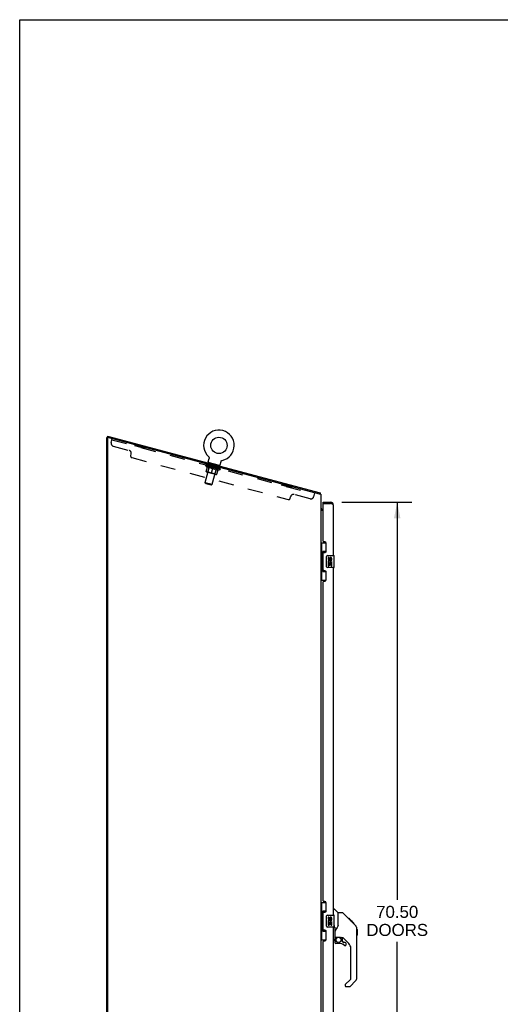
# Model space of a CAD drawing. Header units: inches. Extents: x 0 to 230, y 0 to 149.
# Tile 33 of 92: x 0 to 40, y 66 to 149. Entities that reach past the tile are written whole.
import ezdxf

# ---------------------------------------------------------------- set-up
doc = ezdxf.new("R2010")
doc.units = ezdxf.units.IN
doc.header["$LTSCALE"] = 12.635135
doc.header["$MEASUREMENT"] = 0
doc.linetypes.add('HIDDEN', pattern=[0.2, 0.1, -0.1])
doc.layers.get('0').update_dxf_attribs({"linetype": 'CONTINUOUS'})
for name, color, linetype in [('02___PRT_ALL_AXES', 7, 'CONTINUOUS'), ('DEFAULT_2', 8, 'HIDDEN'), ('DIMENSIONS', 7, 'CONTINUOUS')]:
    doc.layers.add(name, color=color, linetype=linetype)
doc.styles.get("Standard").update_dxf_attribs({"font": 'arial.ttf'})
doc.dimstyles.new('DIMSTYLE_1', dxfattribs={"dimtxt": 1.013514, "dimasz": 1.351351, "dimexe": 0.09, "dimexo": 0.07, "dimgap": 0.0375, "dimtad": 0, "dimtih": 1, "dimtoh": 1, "dimzin": 4, "dimdsep": 46, "dimtxsty": 'Standard', "dimblk": '_FILLED', "dimblk1": '_FILLED', "dimblk2": '_FILLED', "dimcen": 0.09, "dimazin": 1, "dimtfac": 1, "dimtofl": 0, "dimtmove": 0, "dimatfit": 3, "dimldrblk": '_FILLED', "dimfxl": 1, "dimtolj": 1, "dimtzin": 4, "dimarcsym": 0})

# ---------------------------------------------------------------- blocks, each defined once
blk = doc.blocks.new('_FILLED')
at = {"color": 0, "linetype": 'ByBlock'}
blk.add_solid([(0, 0), (-1, 0.2), (-1, -0.2)], dxfattribs=at)
blk = doc.blocks.new('*D17')
at = {"layer": 'DIMENSIONS', "color": 2, "linetype": 'Continuous'}
for p, q in [((27.075, 108.061), (32.95, 108.061)), ((31.733, 108.061), (31.733, 74.603)), ((31.733, 37.561), (31.733, 71.056)), ((27.075, 37.561), (32.95, 37.561))]:
    blk.add_line(p, q, dxfattribs=at)
at = {"layer": 'DIMENSIONS', "color": 2, "linetype": 'Continuous', "xscale": 1.3513513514, "yscale": 1.3513513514, "zscale": 1.3513513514}
for p, rotation in [((31.733, 108.061), 90), ((31.733, 37.561), 270)]:
    blk.add_blockref('_FILLED', p, dxfattribs=dict(at, rotation=rotation))
at = {"layer": 'DIMENSIONS', "color": 2, "linetype": 'Continuous', "insert": (31.733, 74.096), "char_height": 1.0135, "width": 5.18437, "attachment_point": 2, "line_spacing_factor": 0.9}
blk.add_mtext('70.50\\PDOORS', dxfattribs=at)

msp = doc.modelspace()

# ---------------------------------------------------------------- linework, layer by layer
at = {"color": 7, "linetype": 'Continuous'}
for p, q in [((0, 0), (0, 148.649)), ((0, 148.649), (229.73, 148.649)), ((7.385, 113.508), (7.317, 113.508)), ((7.394, 113.623), (7.367, 113.522)), ((7.394, 113.623), (25.252, 108.838)), ((15.872, 111.888), (15.876, 111.885)), ((15.872, 111.888), (15.872, 111.888)), ((15.873, 111.887), (15.875, 111.886)), ((15.876, 111.885), (15.88, 111.881)), ((15.88, 111.881), (15.883, 111.877)), ((15.883, 111.877), (15.887, 111.873)), ((15.887, 111.873), (15.89, 111.869)), ((15.89, 111.869), (15.893, 111.865)), ((15.893, 111.865), (15.896, 111.86)), ((15.896, 111.86), (15.899, 111.856)), ((15.898, 111.856), (15.901, 111.851)), ((15.901, 111.851), (15.903, 111.847)), ((15.903, 111.847), (15.906, 111.842)), ((15.906, 111.842), (15.908, 111.837)), ((15.908, 111.837), (15.91, 111.832)), ((15.91, 111.832), (15.911, 111.827)), ((15.842, 111.39), (15.834, 111.361)), ((15.838, 111.463), (15.914, 111.745)), ((16.808, 111.131), (15.842, 111.39)), ((15.911, 111.827), (15.913, 111.822)), ((15.913, 111.822), (15.914, 111.817)), ((15.914, 111.817), (15.915, 111.812)), ((15.915, 111.75), (15.914, 111.745)), ((15.915, 111.812), (15.916, 111.807)), ((15.916, 111.807), (15.917, 111.802)), ((15.917, 111.802), (15.918, 111.797)), ((15.918, 111.77), (15.917, 111.765)), ((15.918, 111.797), (15.918, 111.791)), ((15.918, 111.791), (15.918, 111.786)), ((15.918, 111.786), (15.918, 111.781)), ((15.918, 111.781), (15.918, 111.776)), ((15.918, 111.776), (15.918, 111.77)), ((16.808, 111.131), (16.8, 111.102)), ((16.848, 111.192), (16.924, 111.475)), ((16.924, 111.475), (16.925, 111.479)), ((16.924, 111.475), (16.925, 111.479)), ((16.925, 111.479), (16.927, 111.484)), ((16.925, 111.479), (16.927, 111.484)), ((16.927, 111.484), (16.929, 111.489)), ((16.929, 111.489), (16.931, 111.494)), ((16.93, 111.494), (16.933, 111.499)), ((16.933, 111.499), (16.935, 111.503)), ((16.935, 111.503), (16.937, 111.508)), ((16.937, 111.508), (16.94, 111.512)), ((16.94, 111.512), (16.943, 111.517)), ((16.943, 111.517), (16.946, 111.521)), ((16.946, 111.521), (16.949, 111.525)), ((16.949, 111.525), (16.952, 111.529)), ((16.952, 111.529), (16.956, 111.533)), ((16.956, 111.533), (16.959, 111.537)), ((16.959, 111.537), (16.963, 111.541)), ((16.963, 111.541), (16.967, 111.544)), ((16.971, 111.548), (16.975, 111.551)), ((16.975, 111.551), (16.979, 111.554)), ((16.979, 111.554), (16.983, 111.557)), ((16.983, 111.557), (16.988, 111.56)), ((16.988, 111.56), (16.992, 111.563)), ((16.992, 111.563), (16.997, 111.565)), ((16.997, 111.565), (17.002, 111.568)), ((17.001, 111.567), (17.006, 111.57)), ((17.006, 111.57), (17.011, 111.572)), ((17.011, 111.572), (17.016, 111.573)), ((17.016, 111.573), (17.021, 111.575)), ((17.021, 111.575), (17.026, 111.576)), ((17.021, 111.575), (17.022, 111.575)), ((17.026, 111.576), (17.031, 111.578)), ((17.027, 111.577), (17.03, 111.577)), ((17.031, 111.578), (17.031, 111.578)), ((25.252, 108.838), (25.226, 108.741)), ((25.267, 108.781), (25.229, 108.752)), ((25.521, 107.957), (25.521, 108.061)), ((25.541, 107.957), (25.521, 107.957)), ((26.129, 108.061), (26.129, 107.957)), ((25.322, 107.447), (25.32, 107.445)), ((25.46, 107.415), (25.521, 107.415)), ((25.317, 104.636), (25.758, 104.636)), ((25.356, 104.636), (25.356, 103.611)), ((25.721, 104.636), (25.721, 103.856)), ((25.335, 103.611), (25.335, 102.511)), ((25.335, 103.611), (25.457, 103.611)), ((25.457, 103.641), (25.457, 103.661)), ((25.457, 102.511), (25.457, 103.611)), ((25.494, 103.901), (25.494, 102.221)), ((25.721, 103.901), (25.494, 103.901)), ((25.88, 103.561), (26.42, 103.561)), ((26.435, 102.576), (26.435, 103.546)), ((25.78, 102.661), (25.78, 103.461)), ((25.335, 102.511), (25.457, 102.511)), ((25.356, 102.511), (25.356, 101.486)), ((25.457, 102.46), (25.457, 102.48)), ((25.494, 102.221), (25.721, 102.221)), ((25.721, 102.266), (25.721, 101.486)), ((26.42, 102.561), (25.88, 102.561)), ((25.317, 101.486), (25.758, 101.486)), ((25.317, 74.386), (25.758, 74.386)), ((25.356, 74.386), (25.356, 73.361)), ((25.721, 74.386), (25.721, 73.606)), ((26.375, 73.815), (26.438, 73.815)), ((26.763, 73.505), (26.466, 73.803)), ((25.335, 73.361), (25.457, 73.361)), ((25.335, 73.361), (25.335, 72.261)), ((25.457, 73.391), (25.457, 73.411)), ((25.457, 72.261), (25.457, 73.361)), ((25.721, 73.651), (25.494, 73.651)), ((25.494, 73.651), (25.494, 71.971)), ((25.78, 72.411), (25.78, 73.211)), ((25.88, 73.311), (26.42, 73.311)), ((26.435, 72.326), (26.435, 73.296)), ((27.13, 73.5), (26.769, 73.5)), ((26.769, 72.395), (26.769, 73.5)), ((27.951, 72.712), (27.186, 73.477)), ((27.707, 73.022), (27.64, 73.022)), ((27.715, 73.015), (27.648, 73.015)), ((27.724, 73.005), (27.657, 73.005)), ((27.731, 72.999), (27.664, 72.999)), ((27.739, 72.991), (27.672, 72.991)), ((27.758, 72.971), (27.692, 72.971)), ((27.707, 73.022), (28.034, 72.695)), ((27.781, 72.948), (27.714, 72.948)), ((27.804, 72.925), (27.737, 72.925)), ((27.828, 72.901), (27.761, 72.901)), ((25.335, 72.261), (25.457, 72.261)), ((25.356, 72.261), (25.356, 71.236)), ((25.457, 72.21), (25.457, 72.23)), ((26.42, 72.311), (25.88, 72.311)), ((26.435, 72.408), (26.438, 72.416)), ((26.466, 72.301), (26.466, 72.44)), ((26.494, 72.176), (26.494, 71.282)), ((26.769, 72.458), (26.748, 72.4)), ((27.852, 72.877), (27.785, 72.877)), ((27.875, 72.854), (27.809, 72.854)), ((27.898, 72.832), (27.831, 72.832)), ((27.918, 72.811), (27.851, 72.811)), ((27.935, 72.794), (27.868, 72.794)), ((27.948, 72.781), (27.881, 72.781)), ((27.952, 72.777), (27.886, 72.777)), ((27.954, 72.775), (27.888, 72.775)), ((27.955, 72.774), (27.888, 72.774)), ((27.956, 72.774), (27.889, 72.774)), ((27.924, 72.738), (27.889, 72.773)), ((27.958, 72.771), (27.891, 72.771)), ((27.963, 72.767), (27.896, 72.767)), ((27.969, 72.761), (27.902, 72.761)), ((27.982, 72.747), (27.915, 72.747)), ((27.95, 72.711), (27.924, 72.738)), ((27.997, 72.732), (27.93, 72.732)), ((28.005, 72.725), (27.938, 72.725)), ((28.012, 72.718), (27.945, 72.718)), ((27.951, 72.711), (28.229, 72.433)), ((28.024, 72.706), (27.957, 72.706)), ((28.029, 72.7), (27.962, 72.7)), ((28.032, 72.697), (27.966, 72.697)), ((28.034, 72.696), (27.967, 72.696)), ((28.034, 72.695), (27.967, 72.695)), ((28.034, 72.695), (27.968, 72.695)), ((28.123, 72.606), (28.034, 72.695)), ((28.052, 72.611), (28.119, 72.611)), ((28.12, 72.609), (28.053, 72.609)), ((28.123, 72.606), (28.056, 72.606)), ((28.344, 72.155), (28.343, 72.186)), ((28.344, 68.053), (28.344, 72.155)), ((28.364, 72.104), (28.344, 72.124)), ((28.364, 72.104), (28.364, 71.628)), ((25.494, 71.971), (25.721, 71.971)), ((25.721, 72.016), (25.721, 71.236)), ((26.494, 71.255), (26.494, 71.017)), ((26.513, 71.474), (26.808, 71.474)), ((26.551, 71.394), (26.631, 71.474)), ((26.557, 71.388), (26.554, 71.392)), ((26.561, 71.385), (26.557, 71.388)), ((26.565, 71.38), (26.561, 71.385)), ((26.994, 71.433), (27.081, 71.433)), ((27.123, 71.101), (27.123, 71.428)), ((27.659, 70.936), (27.158, 71.438)), ((28.364, 71.628), (28.344, 71.608)), ((25.317, 71.236), (25.758, 71.236)), ((26.375, 71.211), (26.423, 71.211)), ((26.808, 70.939), (26.572, 70.939)), ((27.127, 71.093), (27.199, 71.021)), ((27.36, 71.017), (27.207, 71.017)), ((27.438, 70.819), (27.438, 70.939)), ((27.832, 67.967), (27.832, 70.519)), ((27.36, 67.442), (27.36, 67.378)), ((27.373, 67.476), (27.809, 67.911)), ((27.438, 67.299), (27.721, 67.299)), ((28.229, 67.774), (27.776, 67.322))]:
    msp.add_line(p, q, dxfattribs=at)
at = {"color": 3, "linetype": 'Continuous'}
for p, q in [((7.317, 36.915), (7.317, 113.508)), ((7.396, 113.515), (7.367, 113.522)), ((25.213, 108.741), (7.409, 113.511)), ((7.369, 113.481), (7.369, 36.977)), ((25.317, 108.741), (25.213, 108.741)), ((25.317, 108.741), (25.317, 36.915)), ((25.521, 108.061), (26.129, 108.061)), ((25.521, 104.768), (25.521, 107.937)), ((25.541, 107.957), (26.129, 107.957)), ((26.166, 107.943), (26.129, 107.957)), ((26.185, 107.936), (26.166, 107.943)), ((26.197, 107.931), (26.185, 107.936)), ((26.209, 107.927), (26.197, 107.931)), ((26.375, 103.561), (26.375, 107.814)), ((25.521, 107.363), (25.317, 107.363)), ((25.641, 104.708), (25.581, 104.708)), ((25.771, 103.958), (25.771, 104.578)), ((25.521, 102.353), (25.521, 103.768)), ((25.581, 103.828), (25.641, 103.828)), ((25.641, 102.293), (25.581, 102.293)), ((25.771, 101.543), (25.771, 102.163)), ((26.375, 73.311), (26.375, 102.561)), ((25.521, 74.518), (25.521, 101.353)), ((25.581, 101.413), (25.641, 101.413)), ((25.641, 74.458), (25.581, 74.458)), ((25.771, 73.708), (25.771, 74.328)), ((25.521, 72.103), (25.521, 73.518)), ((25.581, 73.578), (25.641, 73.578)), ((26.375, 43.061), (26.375, 72.311)), ((25.641, 72.043), (25.581, 72.043)), ((25.771, 71.293), (25.771, 71.913)), ((25.521, 44.268), (25.521, 71.103)), ((25.581, 71.163), (25.641, 71.163))]:
    msp.add_line(p, q, dxfattribs=at)
at = {"color": 7, "linetype": 'Continuous'}
for points in [[(15.917, 111.76), (15.916, 111.755), (15.915, 111.75)], [(15.917, 111.765), (15.917, 111.76), (15.916, 111.755)], [(16.967, 111.544), (16.971, 111.548), (16.975, 111.551)], [(25.26, 108.815), (25.26, 108.818), (25.26, 108.821), (25.259, 108.824), (25.259, 108.826), (25.258, 108.829), (25.258, 108.831), (25.257, 108.833), (25.256, 108.835), (25.255, 108.836), (25.254, 108.837), (25.253, 108.838), (25.252, 108.838)], [(25.267, 108.781), (25.265, 108.783), (25.264, 108.785), (25.263, 108.787), (25.263, 108.79), (25.262, 108.793), (25.261, 108.796), (25.261, 108.799), (25.261, 108.803), (25.26, 108.806), (25.26, 108.809), (25.26, 108.815)], [(25.32, 107.445), (25.319, 107.443), (25.318, 107.441), (25.318, 107.44), (25.317, 107.438), (25.317, 107.437)], [(25.327, 107.452), (25.325, 107.451), (25.323, 107.449), (25.322, 107.447)], [(25.339, 107.463), (25.336, 107.46), (25.333, 107.458), (25.331, 107.456), (25.329, 107.454), (25.327, 107.452)], [(25.346, 107.471), (25.347, 107.471), (25.347, 107.47), (25.346, 107.47), (25.346, 107.469), (25.345, 107.468), (25.344, 107.467), (25.343, 107.465), (25.341, 107.464), (25.339, 107.463)], [(25.494, 103.877), (25.495, 103.874), (25.495, 103.87), (25.496, 103.866), (25.497, 103.862), (25.499, 103.857), (25.501, 103.852), (25.503, 103.846), (25.506, 103.84), (25.51, 103.834), (25.514, 103.827), (25.518, 103.819), (25.523, 103.812), (25.528, 103.803), (25.53, 103.8)], [(25.78, 103.461), (25.781, 103.467), (25.781, 103.473), (25.782, 103.479), (25.784, 103.485), (25.785, 103.491), (25.787, 103.497)], [(25.53, 102.322), (25.528, 102.318), (25.523, 102.31), (25.518, 102.302), (25.514, 102.295), (25.51, 102.288), (25.506, 102.281), (25.503, 102.275), (25.501, 102.27), (25.499, 102.265), (25.497, 102.26), (25.496, 102.255), (25.495, 102.251), (25.495, 102.248), (25.494, 102.244)], [(25.787, 102.625), (25.785, 102.63), (25.784, 102.636), (25.782, 102.642), (25.781, 102.648), (25.781, 102.654), (25.78, 102.661)], [(25.494, 73.627), (25.495, 73.624), (25.495, 73.62), (25.496, 73.616), (25.497, 73.612), (25.499, 73.607), (25.501, 73.602), (25.503, 73.596), (25.506, 73.59), (25.51, 73.584), (25.514, 73.577), (25.518, 73.569), (25.523, 73.562), (25.528, 73.553), (25.53, 73.55)], [(25.78, 73.211), (25.781, 73.217), (25.781, 73.223), (25.782, 73.229), (25.784, 73.235), (25.785, 73.241), (25.787, 73.247)], [(27.186, 73.477), (27.178, 73.483), (27.17, 73.489), (27.16, 73.494), (27.151, 73.497), (27.141, 73.499), (27.13, 73.5)], [(25.53, 72.072), (25.528, 72.068), (25.523, 72.06), (25.518, 72.052), (25.514, 72.045), (25.51, 72.038), (25.506, 72.031), (25.503, 72.025), (25.501, 72.02), (25.499, 72.015), (25.497, 72.01), (25.496, 72.005), (25.495, 72.001), (25.495, 71.998), (25.494, 71.994)], [(25.787, 72.375), (25.785, 72.38), (25.784, 72.386), (25.782, 72.392), (25.781, 72.398), (25.781, 72.404), (25.78, 72.411)], [(26.438, 72.416), (26.439, 72.419), (26.44, 72.422), (26.441, 72.424), (26.441, 72.427), (26.442, 72.429), (26.444, 72.432), (26.445, 72.434), (26.446, 72.436), (26.447, 72.438), (26.448, 72.44), (26.45, 72.441), (26.451, 72.443), (26.452, 72.444), (26.454, 72.445), (26.455, 72.446), (26.457, 72.447), (26.458, 72.447), (26.46, 72.447), (26.461, 72.446), (26.462, 72.445), (26.463, 72.444), (26.464, 72.443), (26.465, 72.441), (26.466, 72.44)], [(26.466, 72.301), (26.466, 72.303), (26.467, 72.304), (26.467, 72.306), (26.468, 72.307), (26.468, 72.308), (26.469, 72.31), (26.47, 72.311), (26.47, 72.312), (26.471, 72.313), (26.472, 72.314), (26.472, 72.315), (26.473, 72.315), (26.474, 72.315), (26.475, 72.315), (26.475, 72.315), (26.476, 72.314), (26.476, 72.313), (26.477, 72.313), (26.477, 72.312), (26.478, 72.311), (26.478, 72.31), (26.478, 72.309), (26.479, 72.308), (26.479, 72.306), (26.48, 72.305), (26.48, 72.304), (26.48, 72.302), (26.481, 72.301), (26.481, 72.3), (26.482, 72.298), (26.482, 72.296), (26.482, 72.294), (26.483, 72.293), (26.483, 72.291), (26.484, 72.289), (26.484, 72.287), (26.484, 72.284), (26.485, 72.282), (26.485, 72.28), (26.486, 72.278), (26.486, 72.275), (26.486, 72.273), (26.487, 72.271), (26.487, 72.268), (26.487, 72.266), (26.488, 72.263), (26.488, 72.26), (26.489, 72.257), (26.489, 72.254), (26.489, 72.251), (26.49, 72.248), (26.49, 72.244), (26.49, 72.241), (26.491, 72.237), (26.491, 72.233), (26.491, 72.229), (26.492, 72.225), (26.492, 72.22), (26.492, 72.216), (26.493, 72.211), (26.493, 72.206), (26.493, 72.2), (26.493, 72.195), (26.493, 72.189), (26.493, 72.183), (26.494, 72.176)], [(26.748, 72.4), (26.718, 72.331), (26.681, 72.261), (26.639, 72.189), (26.592, 72.115), (26.547, 72.05)], [(27.889, 72.773), (27.868, 72.795), (27.846, 72.816), (27.824, 72.838)], [(28.344, 72.155), (28.343, 72.185), (28.337, 72.226), (28.328, 72.267), (28.314, 72.306), (28.296, 72.343), (28.275, 72.378), (28.249, 72.411), (28.229, 72.433)], [(26.547, 72.05), (26.536, 72.033), (26.521, 72.004), (26.508, 71.972), (26.499, 71.938), (26.495, 71.904), (26.494, 71.879)], [(26.565, 71.38), (26.556, 71.37), (26.547, 71.359), (26.54, 71.348), (26.533, 71.336), (26.527, 71.323), (26.522, 71.31), (26.518, 71.296), (26.516, 71.283), (26.514, 71.269), (26.514, 71.255)], [(26.554, 71.392), (26.553, 71.393), (26.552, 71.394), (26.551, 71.394), (26.551, 71.394)], [(26.808, 71.474), (26.816, 71.474), (26.836, 71.473), (26.856, 71.47), (26.877, 71.467), (26.896, 71.462), (26.914, 71.457), (26.93, 71.452), (26.944, 71.447), (26.956, 71.442), (26.967, 71.438), (26.976, 71.436), (26.984, 71.434), (26.992, 71.433), (26.993, 71.433)]]:
    msp.add_lwpolyline(points, dxfattribs=at)
at = {"color": 3, "linetype": 'Continuous'}
for points in [[(26.226, 107.92), (26.22, 107.922), (26.209, 107.927)], [(26.375, 107.814), (26.375, 107.816), (26.375, 107.819), (26.375, 107.821), (26.374, 107.823), (26.373, 107.826), (26.373, 107.828), (26.372, 107.83), (26.37, 107.833), (26.369, 107.835), (26.368, 107.837), (26.366, 107.839), (26.364, 107.842), (26.362, 107.844), (26.36, 107.846), (26.358, 107.849), (26.355, 107.851), (26.353, 107.853), (26.35, 107.856), (26.347, 107.858), (26.344, 107.86), (26.341, 107.862), (26.338, 107.865), (26.335, 107.867), (26.331, 107.869), (26.328, 107.872), (26.324, 107.874), (26.32, 107.876), (26.316, 107.879), (26.312, 107.881), (26.308, 107.883), (26.303, 107.885), (26.299, 107.888), (26.294, 107.89), (26.289, 107.892), (26.285, 107.895), (26.28, 107.897), (26.275, 107.899), (26.27, 107.902), (26.265, 107.904), (26.259, 107.906), (26.254, 107.908), (26.249, 107.911), (26.243, 107.913), (26.237, 107.915), (26.232, 107.918), (26.226, 107.92)]]:
    msp.add_lwpolyline(points, dxfattribs=at)
at = {"color": 7, "linetype": 'Continuous'}
for centre, radius in [((16.747, 112.833), 0.688), ((26.808, 71.234), 0.217)]:
    msp.add_circle(centre, radius, dxfattribs=at)
at = {"color": 3, "linetype": 'Continuous'}
for centre, radius, start, end in [((7.401, 113.481), 0.0312, 75, 180), ((25.541, 107.937), 0.02, 90, 180), ((26.129, 107.814), 0.246, 0, 90), ((25.581, 104.768), 0.06, 180, 270), ((25.641, 104.578), 0.13, 0, 90), ((25.581, 103.768), 0.06, 90, 180), ((25.641, 103.958), 0.13, 270, 360), ((25.581, 102.353), 0.06, 180, 270), ((25.641, 102.163), 0.13, 0, 90), ((25.581, 101.353), 0.06, 90, 180), ((25.641, 101.543), 0.13, 270, 360), ((25.581, 74.518), 0.06, 180, 270), ((25.641, 74.328), 0.13, 0, 90), ((25.581, 73.518), 0.06, 90, 180), ((25.641, 73.708), 0.13, 270, 360), ((25.581, 72.103), 0.06, 180, 270), ((25.641, 71.913), 0.13, 0, 90), ((25.641, 71.293), 0.13, 270, 360), ((25.581, 71.103), 0.06, 90, 180)]:
    msp.add_arc(centre, radius, start, end, dxfattribs=at)
at = {"color": 7, "linetype": 'Continuous'}
for centre, radius, start, end in [((16.747, 112.833), 1.288, 282.70045, 227.29954), ((15.904, 111.445), 0.069, 165, 255), ((16.782, 111.21), 0.069, 255, 345), ((25.071, 108.631), 0.246, 26.34225, 37.39407), ((26.129, 107.814), 0.142, 48.63431, 90), ((26.211, 107.671), 0.26, 90, 92.6209), ((25.46, 107.557), 0.142, 180, 270), ((25.88, 103.461), 0.1, 90, 158.79459), ((26.42, 103.546), 0.015, 0, 90), ((25.88, 102.661), 0.1, 201.20502, 270), ((26.42, 102.576), 0.015, 270, 360), ((26.438, 73.775), 0.0394, 45, 90), ((25.88, 73.211), 0.1, 90, 158.79459), ((26.42, 73.296), 0.015, 0, 90), ((26.749, 73.492), 0.0197, 0, 45), ((25.88, 72.411), 0.1, 201.20502, 270), ((26.42, 72.326), 0.015, 270, 360), ((27.911, 72.139), 0.433, 42.23856, 42.72732), ((26.423, 71.282), 0.0709, 270, 360), ((26.513, 71.494), 0.0197, 180, 270), ((26.69, 71.255), 0.197, 135, 180), ((27.081, 71.236), 0.197, 45, 90), ((26.572, 71.017), 0.0787, 180, 270), ((26.808, 70.151), 0.787, 50.4788, 90), ((27.135, 71.101), 0.0118, 180, 225), ((27.207, 71.029), 0.0118, 225, 270), ((27.36, 70.819), 0.0787, 230.4788, 360), ((27.36, 70.939), 0.0787, 0, 90), ((27.242, 70.519), 0.591, 0, 45), ((27.753, 67.967), 0.0787, 315, 360), ((27.95, 68.053), 0.394, 315, 360), ((27.407, 67.442), 0.0472, 135, 180), ((27.438, 67.378), 0.0787, 180, 270), ((27.721, 67.378), 0.0787, 270, 315)]:
    msp.add_arc(centre, radius, start, end, dxfattribs=at)
for centre, start_param, end_param in [((25.562, 103.651), 0.699287, 1.51401), ((25.562, 103.651), -4.655602, -3.84088), ((25.562, 102.47), 0.699287, 1.51401), ((25.562, 102.47), -4.655602, -3.84088), ((25.562, 73.401), 0.699287, 1.51401), ((25.562, 73.401), -4.655602, -3.84088), ((25.562, 72.22), 0.699287, 1.51401), ((25.562, 72.22), -4.655602, -3.84088)]:
    msp.add_ellipse(centre, major_axis=(0, 0.18), ratio=0.579493, start_param=start_param, end_param=end_param, dxfattribs=at)
at = {"layer": '02___PRT_ALL_AXES', "color": 8, "linetype": 'HIDDEN'}
for p, q in [((9.71, 112.895), (9.683, 112.794)), ((10.528, 112.568), (9.683, 112.794)), ((10.555, 112.668), (9.71, 112.895)), ((10.555, 112.668), (10.528, 112.568)), ((15.841, 111.144), (15.868, 111.245)), ((16.686, 110.918), (15.841, 111.144)), ((16.713, 111.018), (15.868, 111.245)), ((16.686, 110.918), (16.713, 111.018)), ((22.026, 109.595), (21.999, 109.494)), ((22.844, 109.268), (21.999, 109.494)), ((22.871, 109.368), (22.026, 109.595)), ((22.871, 109.368), (22.844, 109.268))]:
    msp.add_line(p, q, dxfattribs=at)
at = {"layer": '02___PRT_ALL_AXES', "color": 7, "linetype": 'Continuous'}
for p, q in [((25.918, 103.406), (25.918, 103.27)), ((25.981, 103.406), (25.918, 103.406)), ((25.918, 102.945), (25.918, 102.715)), ((25.936, 102.945), (25.918, 102.945)), ((25.971, 102.945), (25.998, 102.964)), ((25.971, 102.945), (26.232, 102.945)), ((25.981, 103.27), (25.981, 103.406)), ((25.981, 102.715), (25.981, 102.882)), ((25.981, 102.882), (26.046, 102.882)), ((26.046, 103.333), (26.046, 103.264)), ((26.046, 102.882), (26.046, 102.746)), ((26.046, 102.746), (26.107, 102.746)), ((26.107, 103.27), (26.107, 103.312)), ((26.107, 102.746), (26.107, 102.882)), ((26.107, 102.882), (26.17, 102.882)), ((26.162, 102.981), (26.219, 102.956)), ((26.17, 103.312), (26.17, 103.176)), ((26.17, 103.176), (26.232, 103.176)), ((26.17, 102.882), (26.17, 102.715)), ((26.232, 103.176), (26.232, 103.312)), ((26.232, 102.715), (26.232, 102.945)), ((25.918, 102.715), (25.981, 102.715)), ((26.17, 102.715), (26.232, 102.715)), ((25.981, 73.156), (25.918, 73.156)), ((25.918, 73.156), (25.918, 73.02)), ((25.981, 73.02), (25.981, 73.156)), ((26.046, 73.083), (26.046, 73.014)), ((26.107, 73.02), (26.107, 73.062)), ((26.17, 73.062), (26.17, 72.926)), ((26.17, 72.926), (26.232, 72.926)), ((26.232, 72.926), (26.232, 73.062)), ((25.936, 72.695), (25.918, 72.695)), ((25.918, 72.695), (25.918, 72.465)), ((25.918, 72.465), (25.981, 72.465)), ((25.971, 72.695), (25.998, 72.714)), ((25.971, 72.695), (26.232, 72.695)), ((25.981, 72.632), (26.046, 72.632)), ((25.981, 72.465), (25.981, 72.632)), ((26.046, 72.632), (26.046, 72.496)), ((26.046, 72.496), (26.107, 72.496)), ((26.107, 72.632), (26.17, 72.632)), ((26.107, 72.496), (26.107, 72.632)), ((26.162, 72.731), (26.219, 72.706)), ((26.17, 72.632), (26.17, 72.465)), ((26.17, 72.465), (26.232, 72.465)), ((26.232, 72.465), (26.232, 72.695))]:
    msp.add_line(p, q, dxfattribs=at)
for centre, radius, start, end in [((26.012, 103.27), 0.0943, 180, 360), ((26.072, 103.018), 0.154, 161.41988, 206.19629), ((26.075, 103.019), 0.157, 336.59665, 161.87913), ((26.075, 103.019), 0.157, 205.73705, 207.8532), ((26.012, 103.27), 0.0314, 180, 261.22946), ((26.075, 103.019), 0.0943, 336.59665, 215.11217), ((26.012, 103.275), 0.0362, 263.42855, 341.76278), ((26.138, 103.312), 0.0943, 68.69989, 167.43379), ((26.138, 103.312), 0.0314, 0, 180.04847), ((26.138, 103.312), 0.0943, 0, 68.67039), ((26.012, 73.02), 0.0943, 180, 360), ((26.075, 72.769), 0.157, 336.59665, 161.87913), ((26.012, 73.02), 0.0314, 180, 261.22946), ((26.012, 73.025), 0.0362, 263.42855, 341.76278), ((26.138, 73.062), 0.0943, 68.69989, 167.43379), ((26.138, 73.062), 0.0314, 0, 180.04847), ((26.138, 73.062), 0.0943, 0, 68.67039), ((26.072, 72.768), 0.154, 161.41988, 206.19629), ((26.075, 72.769), 0.157, 205.73705, 207.8532), ((26.075, 72.769), 0.0943, 336.59665, 215.11217)]:
    msp.add_arc(centre, radius, start, end, dxfattribs=at)
at = {"layer": 'DEFAULT_2', "color": 8, "linetype": 'HIDDEN'}
for p, q in [((7.689, 113.079), (7.778, 113.412)), ((7.751, 113.312), (24.776, 108.75)), ((7.866, 112.773), (9.194, 112.417)), ((9.331, 111.961), (9.371, 112.111)), ((15.879, 111.882), (15.88, 111.881)), ((9.419, 111.808), (22.58, 108.282)), ((15.6, 109.715), (16.026, 111.305)), ((15.639, 111.148), (15.651, 111.193)), ((15.764, 110.999), (15.639, 111.148)), ((15.639, 111.148), (16.863, 110.82)), ((15.659, 111.184), (15.661, 111.19)), ((15.666, 111.179), (15.667, 111.182)), ((16.855, 110.86), (15.666, 111.179)), ((15.675, 111.176), (15.676, 111.18)), ((15.676, 111.176), (15.677, 111.179)), ((15.68, 110.646), (15.786, 111.038)), ((15.687, 111.177), (15.688, 111.183)), ((15.701, 111.169), (15.702, 111.172)), ((15.703, 111.169), (15.704, 111.172)), ((15.732, 111.165), (15.733, 111.171)), ((15.745, 111.158), (15.746, 111.161)), ((15.747, 111.157), (15.748, 111.16)), ((15.945, 111.107), (15.751, 111.159)), ((15.793, 111.148), (15.794, 111.155)), ((15.793, 111.145), (15.794, 111.148)), ((15.794, 111.144), (15.795, 111.147)), ((15.797, 111.144), (15.798, 111.147)), ((15.804, 111.142), (15.805, 111.145)), ((15.804, 111.142), (15.805, 111.145)), ((15.807, 111.141), (15.808, 111.144)), ((15.81, 111.14), (15.811, 111.144)), ((15.815, 111.139), (15.815, 111.142)), ((15.827, 110.609), (15.948, 111.062)), ((15.828, 111.135), (15.829, 111.138)), ((15.846, 111.13), (15.848, 111.136)), ((15.846, 111.131), (15.847, 111.133)), ((15.866, 111.125), (15.867, 111.128)), ((15.866, 111.125), (15.867, 111.128)), ((15.868, 111.128), (15.87, 111.134)), ((15.877, 111.122), (15.877, 111.125)), ((15.881, 111.121), (15.882, 111.124)), ((15.89, 111.119), (15.89, 111.122)), ((15.9, 111.116), (15.902, 111.123)), ((15.915, 111.112), (15.916, 111.115)), ((15.918, 111.111), (15.919, 111.114)), ((15.945, 111.104), (15.945, 111.107)), ((16.01, 111.09), (15.95, 111.106)), ((15.955, 111.105), (15.957, 111.111)), ((15.961, 111.1), (15.962, 111.103)), ((15.966, 111.098), (15.967, 111.102)), ((15.972, 111.097), (15.974, 111.105)), ((15.976, 111.096), (15.976, 111.099)), ((15.986, 111.093), (15.987, 111.096)), ((16.009, 111.087), (16.01, 111.09)), ((16.023, 111.342), (16.016, 111.313)), ((16.083, 111.07), (16.025, 111.086)), ((16.044, 111.077), (16.045, 111.08)), ((16.052, 111.079), (16.054, 111.085)), ((16.055, 111.075), (16.056, 111.078)), ((16.057, 111.074), (16.06, 111.083)), ((16.06, 111.073), (16.061, 111.076)), ((16.067, 111.071), (16.068, 111.075)), ((16.082, 111.067), (16.083, 111.07)), ((16.16, 111.049), (16.108, 111.063)), ((16.12, 111.057), (16.12, 111.06)), ((16.151, 111.052), (16.263, 111.029)), ((16.155, 111.051), (16.157, 111.057)), ((16.155, 111.048), (16.156, 111.051)), ((16.156, 111.051), (16.157, 111.057)), ((16.157, 111.057), (16.157, 111.057)), ((16.159, 111.047), (16.159, 111.05)), ((16.16, 111.046), (16.161, 111.05)), ((16.16, 111.046), (16.16, 111.049)), ((16.18, 109.559), (16.606, 111.15)), ((16.241, 111.028), (16.195, 111.04)), ((16.199, 111.036), (16.2, 111.039)), ((16.24, 111.025), (16.241, 111.028)), ((16.258, 111.02), (16.259, 111.023)), ((16.258, 111.02), (16.259, 111.023)), ((16.259, 111.023), (16.259, 111.023)), ((16.261, 111.023), (16.263, 111.029)), ((16.263, 111.019), (16.264, 111.022)), ((16.263, 111.019), (16.264, 111.022)), ((16.264, 111.022), (16.264, 111.022)), ((16.266, 111.021), (16.328, 111.004)), ((16.281, 111.014), (16.281, 111.017)), ((16.297, 111.013), (16.298, 111.017)), ((16.372, 110.993), (16.298, 111.017)), ((16.317, 111.007), (16.318, 111.011)), ((16.322, 111.003), (16.323, 111.006)), ((16.369, 111.001), (16.369, 111.001)), ((16.627, 111.18), (16.619, 111.151)), ((15.707, 110.6), (16.53, 110.379)), ((15.764, 110.999), (15.774, 110.996)), ((15.827, 110.609), (15.778, 110.581)), ((15.827, 110.609), (16.431, 110.447)), ((16.086, 110.913), (15.912, 110.959)), ((16.119, 110.49), (16.233, 110.918)), ((16.532, 110.793), (16.359, 110.84)), ((16.361, 110.992), (16.362, 110.996)), ((16.361, 110.992), (16.362, 110.995)), ((16.362, 110.992), (16.363, 110.996)), ((16.362, 110.995), (16.415, 110.981)), ((16.366, 110.991), (16.367, 110.994)), ((16.367, 110.994), (16.369, 111.001)), ((16.368, 110.994), (16.369, 111.001)), ((16.401, 110.982), (16.402, 110.985)), ((16.431, 110.447), (16.552, 110.9)), ((16.431, 110.447), (16.459, 110.398)), ((16.439, 110.972), (16.44, 110.974)), ((16.44, 110.974), (16.497, 110.959)), ((16.454, 110.968), (16.455, 110.971)), ((16.461, 110.966), (16.462, 110.969)), ((16.464, 110.965), (16.466, 110.974)), ((16.466, 110.964), (16.467, 110.968)), ((16.471, 110.967), (16.472, 110.973)), ((16.477, 110.961), (16.477, 110.964)), ((16.512, 110.952), (16.512, 110.955)), ((16.512, 110.955), (16.572, 110.939)), ((16.535, 110.946), (16.536, 110.949)), ((16.545, 110.943), (16.546, 110.946)), ((16.549, 110.942), (16.552, 110.95)), ((16.555, 110.94), (16.556, 110.944)), ((16.56, 110.939), (16.561, 110.942)), ((16.567, 110.941), (16.569, 110.947)), ((16.576, 110.935), (16.577, 110.938)), ((16.576, 110.406), (16.681, 110.798)), ((16.577, 110.938), (16.772, 110.886)), ((16.603, 110.928), (16.603, 110.931)), ((16.605, 110.927), (16.606, 110.93)), ((16.62, 110.923), (16.622, 110.93)), ((16.631, 110.92), (16.632, 110.923)), ((16.64, 110.918), (16.641, 110.921)), ((16.644, 110.917), (16.645, 110.92)), ((16.655, 110.917), (16.656, 110.924)), ((16.655, 110.914), (16.656, 110.917)), ((16.655, 110.914), (16.656, 110.917)), ((16.67, 110.756), (16.68, 110.753)), ((16.675, 110.908), (16.676, 110.914)), ((16.675, 110.908), (16.676, 110.911)), ((16.68, 110.753), (16.863, 110.82)), ((16.693, 110.904), (16.693, 110.907)), ((16.706, 110.9), (16.707, 110.903)), ((16.711, 110.899), (16.712, 110.903)), ((16.714, 110.898), (16.715, 110.901)), ((16.717, 110.897), (16.718, 110.9)), ((16.717, 110.897), (16.718, 110.9)), ((16.724, 110.895), (16.725, 110.898)), ((16.727, 110.894), (16.728, 110.897)), ((16.728, 110.894), (16.729, 110.897)), ((16.73, 110.897), (16.732, 110.903)), ((16.774, 110.882), (16.774, 110.885)), ((16.776, 110.881), (16.777, 110.884)), ((16.791, 110.881), (16.793, 110.887)), ((16.818, 110.87), (16.819, 110.873)), ((16.82, 110.87), (16.82, 110.873)), ((16.836, 110.869), (16.838, 110.875)), ((16.845, 110.863), (16.846, 110.866)), ((16.846, 110.863), (16.847, 110.866)), ((16.855, 110.86), (16.855, 110.863)), ((16.863, 110.82), (16.875, 110.865)), ((16.864, 110.861), (16.865, 110.868)), ((15.649, 109.63), (15.6, 109.715)), ((15.6, 109.715), (16.18, 109.559)), ((15.649, 109.63), (16.095, 109.511)), ((16.095, 109.511), (16.18, 109.559)), ((22.733, 108.37), (22.773, 108.52)), ((24.407, 108.341), (23.079, 108.696)), ((24.713, 108.517), (24.803, 108.851))]:
    msp.add_line(p, q, dxfattribs=at)
for points in [[(15.912, 110.959), (15.89, 110.97), (15.869, 110.981), (15.848, 110.994), (15.827, 111.007), (15.806, 111.022), (15.785, 111.037)], [(15.786, 111.038), (15.808, 111.022), (15.83, 111.007), (15.852, 110.993), (15.874, 110.98), (15.897, 110.968), (15.919, 110.957)], [(16.076, 110.915), (16.101, 110.913), (16.127, 110.912), (16.153, 110.912), (16.179, 110.913), (16.206, 110.915), (16.233, 110.918)], [(16.233, 110.917), (16.207, 110.914), (16.182, 110.912), (16.157, 110.911), (16.133, 110.911), (16.109, 110.911), (16.086, 110.913)], [(16.233, 110.918), (16.256, 110.902), (16.278, 110.887), (16.301, 110.873), (16.323, 110.86), (16.345, 110.848), (16.368, 110.837)], [(16.359, 110.84), (16.337, 110.85), (16.316, 110.862), (16.295, 110.874), (16.275, 110.887), (16.254, 110.901), (16.233, 110.917)], [(16.525, 110.795), (16.55, 110.793), (16.575, 110.792), (16.601, 110.792), (16.627, 110.793), (16.654, 110.795), (16.681, 110.798)], [(16.681, 110.797), (16.655, 110.794), (16.629, 110.792), (16.604, 110.791), (16.58, 110.791), (16.556, 110.791), (16.532, 110.793)]]:
    msp.add_lwpolyline(points, dxfattribs=at)
for centre, radius, start, end in [((7.93, 113.014), 0.25, 165, 255), ((9.129, 112.175), 0.25, 345, 75), ((9.451, 111.929), 0.125, 165, 255), ((15.91, 111.072), 0.0398, 345, 75), ((15.993, 111.314), 0.0345, 345, 75), ((16.639, 111.141), 0.0345, 75, 165), ((15.716, 110.636), 0.0371, 165, 255), ((16.54, 110.415), 0.0371, 255, 345), ((16.591, 110.89), 0.0398, 75, 165), ((23.014, 108.455), 0.25, 75, 165), ((24.472, 108.582), 0.25, 255, 345), ((22.612, 108.402), 0.125, 255, 345)]:
    msp.add_arc(centre, radius, start, end, dxfattribs=at)
for centre, major_axis, ratio, start_param, end_param in [((16.263, 111.029), (0.613, -0.157), 0.05963, 2.96643, 3.140963), ((15.627, 111.18), (0.192, -0.049), 0.05963, 1.376596, 1.469874), ((15.629, 111.187), (0.191, -0.051), 0.060556, 0.430652, 1.470503), ((16.263, 111.029), (0.612, -0.164), 0.060556, 3.141593, 3.316126), ((15.67, 111.169), (0.191, -0.051), 0.060556, 1.551758, 1.645036), ((15.604, 111.186), (0.192, -0.047), 0.05688, 1.20151, 1.294789), ((16.263, 111.029), (0.615, -0.151), 0.05688, 2.791345, 2.965878), ((15.672, 111.175), (0.191, -0.053), 0.05963, 0.605815, 1.645666), ((15.606, 111.193), (0.192, -0.049), 0.05963, 0.25549, 1.295341), ((16.263, 111.029), (0.61, -0.17), 0.05963, -2.96643, -2.791898), ((15.672, 111.171), (0.159, -0.041), 0.05963, 1.065228, 1.614276), ((15.653, 111.176), (0.16, -0.039), 0.05688, 0.890143, 1.43919), ((15.709, 111.161), (0.159, -0.043), 0.060556, 1.240391, 1.789438), ((15.731, 111.152), (0.191, -0.053), 0.05963, 1.72692, 1.820198), ((15.6, 111.187), (0.193, -0.045), 0.052395, 1.026568, 1.119847), ((16.263, 111.029), (0.617, -0.145), 0.052395, 2.616403, 2.790936), ((15.732, 111.159), (0.19, -0.055), 0.05688, 0.7809, 1.820751), ((15.602, 111.194), (0.192, -0.047), 0.05688, 0.080405, 1.120256), ((16.263, 111.029), (0.608, -0.177), 0.05688, -2.791345, -2.616812), ((15.652, 111.176), (0.16, -0.038), 0.052395, 0.715201, 1.264248), ((15.762, 111.146), (0.158, -0.044), 0.05963, 1.415553, 1.9646), ((15.807, 111.132), (0.19, -0.055), 0.05688, 1.902006, 1.995284), ((15.617, 111.183), (0.193, -0.044), 0.046319, 0.851819, 0.945098), ((16.263, 111.029), (0.618, -0.14), 0.046319, 2.441654, 2.616187), ((15.809, 111.138), (0.19, -0.057), 0.052395, 0.955842, 1.995693), ((16.263, 111.029), (0.607, -0.182), 0.052395, -2.616403, -2.44187), ((15.618, 111.189), (0.193, -0.045), 0.052395, -0.094537, 0.945314), ((15.67, 111.171), (0.16, -0.036), 0.046319, 0.540452, 1.089499), ((15.831, 111.128), (0.158, -0.046), 0.05688, 1.590638, 2.139686), ((15.897, 111.108), (0.19, -0.057), 0.052395, 2.076947, 2.170226), ((15.653, 111.173), (0.194, -0.042), 0.038841, 0.677289, 0.770567), ((16.263, 111.029), (0.619, -0.135), 0.038841, 2.267123, 2.441656), ((15.899, 111.114), (0.189, -0.059), 0.046319, 1.130591, 2.170442), ((16.263, 111.029), (0.605, -0.188), 0.046319, -2.441654, -2.267121), ((15.654, 111.18), (0.193, -0.044), 0.046319, -0.269286, 0.770565), ((15.706, 111.161), (0.161, -0.035), 0.038841, 0.365921, 0.914969), ((15.913, 111.106), (0.157, -0.047), 0.052395, 1.76558, 2.314627), ((15.999, 111.081), (0.189, -0.059), 0.046319, 2.251696, 2.344975), ((15.707, 111.159), (0.194, -0.041), 0.030195, 0.502975, 0.596254), ((16.263, 111.029), (0.62, -0.132), 0.030195, 2.09281, 2.267343), ((16, 111.087), (0.189, -0.06), 0.038841, 1.305122, 2.344973), ((15.709, 111.165), (0.194, -0.042), 0.038841, -0.443817, 0.596034), ((16.263, 111.029), (0.604, -0.192), 0.038841, -2.267123, -2.092591), ((15.758, 111.147), (0.161, -0.034), 0.030195, 0.191608, 0.740655), ((16.005, 111.081), (0.157, -0.049), 0.046319, 1.940329, 2.489376), ((15.78, 111.146), (0.194, -0.041), 0.030195, -0.61813, 0.421721), ((16.108, 111.051), (0.189, -0.06), 0.038841, 2.426227, 2.519505), ((15.778, 111.14), (0.194, -0.04), 0.020645, 0.328852, 0.422131), ((16.263, 111.029), (0.621, -0.129), 0.020645, 1.918687, 2.09322), ((16.109, 111.058), (0.189, -0.061), 0.030195, 1.479435, 2.519286), ((16.263, 111.029), (0.603, -0.196), 0.030195, -2.09281, -1.918277), ((15.826, 111.129), (0.161, -0.033), 0.020645, 0.017485, 0.566532), ((16.105, 111.055), (0.157, -0.05), 0.038841, 2.11486, 2.663907), ((15.865, 111.123), (0.194, -0.04), 0.020645, -0.792253, 0.247598), ((16.221, 111.021), (0.189, -0.061), 0.030195, 2.60054, 2.693819), ((15.864, 111.117), (0.194, -0.04), 0.010478, 0.154869, 0.248148), ((16.263, 111.029), (0.621, -0.127), 0.010478, 1.744704, 1.919237), ((16.223, 111.027), (0.188, -0.062), 0.020645, 1.653558, 2.693409), ((16.263, 111.029), (0.602, -0.199), 0.020645, -1.918687, -1.744154), ((15.907, 111.108), (0.161, -0.033), 0.010478, 6.126688, 6.675735), ((16.209, 111.026), (0.156, -0.051), 0.030195, 2.289173, 2.83822), ((15.963, 111.097), (0.194, -0.04), 0.010478, -0.966236, -0.000846), ((16.336, 110.99), (0.188, -0.062), 0.020645, 2.774664, 2.867942), ((16.338, 110.997), (0.188, -0.063), 0.010478, 1.827541, 2.867392), ((16.263, 111.029), (0.602, -0.2), 0.010478, 4.538481, 4.720178), ((16.316, 110.998), (0.156, -0.052), 0.020645, 2.463296, 3.012344), ((16.182, 111.038), (0.194, -0.04), 0.010478, 0.274201, 1.314052), ((16.098, 111.056), (0.161, -0.033), 0.010478, -0.000483, 0.504314), ((16.068, 111.062), (0.194, -0.04), 0.010478, 0.099668, 0.192946), ((16.263, 111.029), (0.621, -0.127), 0.010478, -1.571421, -1.396888), ((16.449, 110.96), (0.188, -0.063), 0.010478, 2.74231, 2.948646), ((16.42, 110.97), (0.156, -0.052), 0.010478, 2.637279, 3.14189), ((16.297, 111.008), (0.194, -0.04), 0.020645, 0.448184, 1.488034), ((16.202, 111.028), (0.161, -0.033), 0.020645, 0.129249, 0.678296), ((16.557, 110.938), (0.188, -0.063), 0.010478, -3.140747, -2.175357), ((16.18, 111.032), (0.194, -0.04), 0.020645, 0.273651, 0.366929), ((16.263, 111.029), (0.621, -0.129), 0.020645, -1.397439, -1.222906), ((16.263, 111.029), (0.602, -0.2), 0.010478, 1.222355, 1.396888), ((16.41, 110.977), (0.194, -0.041), 0.030195, 0.622307, 1.662158), ((16.308, 111), (0.161, -0.034), 0.030195, 0.303372, 0.852419), ((16.611, 110.919), (0.156, -0.052), 0.010478, 2.749043, 3.29809), ((16.655, 110.912), (0.188, -0.062), 0.020645, 2.893995, 3.933846), ((16.295, 111.001), (0.194, -0.041), 0.030195, 0.447774, 0.541052), ((16.653, 110.905), (0.188, -0.063), 0.010478, 2.893445, 2.986723), ((16.52, 110.948), (0.194, -0.042), 0.038841, 0.79662, 1.836471), ((16.263, 111.029), (0.62, -0.132), 0.030195, -1.223315, -1.048783), ((16.263, 111.029), (0.602, -0.199), 0.020645, 1.048373, 1.222906), ((16.413, 110.972), (0.161, -0.035), 0.038841, 0.477686, 1.026733), ((16.692, 110.897), (0.156, -0.052), 0.020645, 2.57506, 3.124108), ((16.621, 110.921), (0.193, -0.044), 0.046319, 0.971151, 2.011002), ((16.74, 110.889), (0.189, -0.061), 0.030195, 2.719872, 3.759723), ((16.409, 110.971), (0.194, -0.042), 0.038841, 0.622087, 0.715366), ((16.739, 110.882), (0.188, -0.062), 0.020645, 2.719462, 2.812741), ((16.263, 111.029), (0.619, -0.135), 0.038841, -1.049002, -0.874469), ((16.263, 111.029), (0.603, -0.196), 0.030195, 0.87425, 1.048783), ((16.513, 110.945), (0.16, -0.036), 0.046319, 0.652216, 1.201263), ((16.711, 110.897), (0.193, -0.045), 0.052395, 1.1459, 2.185751), ((16.76, 110.879), (0.156, -0.051), 0.030195, 2.400937, 2.949985), ((16.811, 110.87), (0.189, -0.06), 0.038841, 2.545558, 3.585409), ((16.605, 110.921), (0.16, -0.038), 0.052395, 0.826965, 1.376012), ((16.518, 110.941), (0.193, -0.044), 0.046319, 0.796618, 0.889896), ((16.81, 110.863), (0.189, -0.061), 0.030195, 2.545339, 2.638617), ((16.788, 110.876), (0.192, -0.047), 0.05688, 1.320842, 2.360692), ((16.263, 111.029), (0.618, -0.14), 0.046319, -0.874471, -0.699939), ((16.263, 111.029), (0.604, -0.192), 0.038841, 0.699936, 0.874469), ((16.866, 110.855), (0.189, -0.059), 0.046319, 2.371028, 3.410879), ((16.812, 110.865), (0.157, -0.05), 0.038841, 2.226624, 2.775671), ((16.687, 110.899), (0.16, -0.039), 0.05688, 1.001907, 1.550954), ((16.848, 110.86), (0.192, -0.049), 0.05963, 1.495927, 2.535778), ((16.902, 110.846), (0.19, -0.057), 0.052395, 2.196279, 3.23613), ((16.848, 110.855), (0.157, -0.049), 0.046319, 2.052093, 2.601141), ((16.619, 110.914), (0.193, -0.045), 0.052395, 0.971367, 1.064645), ((16.864, 110.849), (0.189, -0.06), 0.038841, 2.371026, 2.464304), ((16.891, 110.848), (0.191, -0.051), 0.060556, 1.671089, 2.71094), ((16.918, 110.841), (0.19, -0.055), 0.05688, 2.021337, 3.061188), ((16.263, 111.029), (0.617, -0.145), 0.052395, -0.699723, -0.52519), ((16.914, 110.842), (0.191, -0.053), 0.05963, 1.846251, 2.886102), ((16.263, 111.029), (0.605, -0.188), 0.046319, 0.525406, 0.699939), ((16.755, 110.88), (0.159, -0.041), 0.05963, 1.176993, 1.72604), ((16.866, 110.851), (0.157, -0.047), 0.052395, 1.877344, 2.426392), ((16.809, 110.866), (0.159, -0.043), 0.060556, 1.352155, 1.901202), ((16.865, 110.851), (0.158, -0.046), 0.05688, 1.702402, 2.25145), ((16.846, 110.856), (0.158, -0.044), 0.05963, 1.527317, 2.076364), ((16.709, 110.89), (0.192, -0.047), 0.05688, 1.146309, 1.239587), ((16.9, 110.839), (0.189, -0.059), 0.046319, 2.196495, 2.289773), ((16.263, 111.029), (0.615, -0.151), 0.05688, -0.524781, -0.350248), ((16.263, 111.029), (0.607, -0.182), 0.052395, 0.350657, 0.52519), ((16.786, 110.87), (0.192, -0.049), 0.05963, 1.321394, 1.414673), ((16.916, 110.835), (0.19, -0.057), 0.052395, 2.021746, 2.115024), ((16.263, 111.029), (0.613, -0.157), 0.05963, -0.349695, -0.175162), ((16.263, 111.029), (0.608, -0.177), 0.05688, 0.175715, 0.350248), ((16.846, 110.853), (0.191, -0.051), 0.060556, 1.496556, 1.589835), ((16.913, 110.836), (0.19, -0.055), 0.05688, 1.846804, 1.940083), ((16.889, 110.842), (0.191, -0.053), 0.05963, 1.671719, 1.764997), ((16.263, 111.029), (0.612, -0.164), 0.060556, -0.174533, 0), ((16.263, 111.029), (0.61, -0.17), 0.05963, 0.000629, 0.175162)]:
    msp.add_ellipse(centre, major_axis=major_axis, ratio=ratio, start_param=start_param, end_param=end_param, dxfattribs=at)

# ---------------------------------------------------------------- dimensions: what is measured, and where the dimension line sits
at = {"layer": 'DIMENSIONS', "color": 2, "linetype": 'Continuous'}
dim = msp.add_linear_dim(base=(31.733, 108.061), p1=(27.005, 37.561), p2=(27.005, 108.061), angle=90, text='<>\\PDOORS', dimstyle='DIMSTYLE_1', dxfattribs=at)
dim.commit()
dim.dimension.update_dxf_attribs({"geometry": '*D17', "text_midpoint": (31.733, 72.829), "dimtype": 160})

doc.saveas('drawing.dxf')
